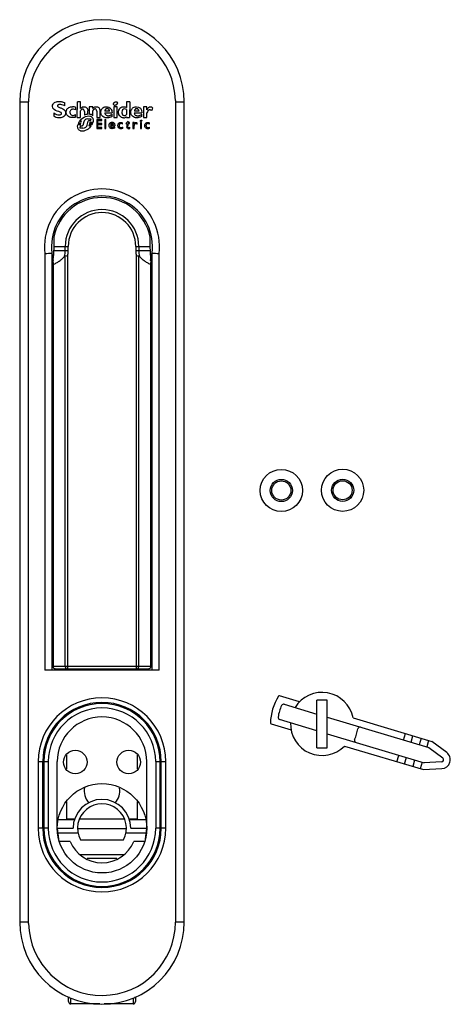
# Model space of a CAD drawing. Header units: millimetres. Extents: x 46 to 143, y 19 to 240.
import ezdxf

# ---------------------------------------------------------------- set-up
doc = ezdxf.new("R2010")
doc.units = ezdxf.units.MM
doc.header["$LTSCALE"] = 16.97303
doc.layers.get('0').update_dxf_attribs({"linetype": 'CONTINUOUS'})

msp = doc.modelspace()

# ---------------------------------------------------------------- linework, layer by layer
at = {"color": 7}
for p, q in [((46.05, 221.64), (46.05, 37.14)), ((46.05, 221.64), (48.05, 221.64)), ((48.05, 37.14), (48.05, 221.65)), ((58.94, 218.13), (59.04, 221.67)), ((59.7, 221.67), (59.04, 221.67)), ((59.7, 220.16), (59.7, 221.67)), ((70.06, 221.67), (70.06, 220.41)), ((70.81, 221.67), (70.06, 221.67)), ((70.81, 221.67), (70.71, 218.12)), ((81.05, 221.64), (81.05, 37.14)), ((81.05, 221.64), (83.05, 221.64)), ((83.05, 37.14), (83.05, 221.64)), ((56.2, 220.74), (56.2, 221.43)), ((57.6, 220.55), (57.9, 220.56)), ((58.7, 219.85), (58.7, 220.41)), ((59.7, 218.13), (59.7, 219.65)), ((60.59, 219.49), (60.59, 218.64)), ((61.35, 218.88), (61.35, 219.65)), ((61.7, 220.52), (61.7, 218.89)), ((62.46, 220.52), (61.7, 220.52)), ((62.46, 220.18), (62.46, 220.52)), ((62.46, 218.54), (62.46, 219.67)), ((63.36, 219.58), (63.36, 218.13)), ((64.11, 218.13), (64.11, 219.65)), ((66.25, 219.59), (65.17, 219.59)), ((67.21, 220.52), (67.21, 218.12)), ((67.96, 220.52), (67.21, 220.52)), ((67.96, 218.12), (67.96, 220.52)), ((70.06, 219.92), (70.06, 218.78)), ((72.87, 219.59), (71.82, 219.59)), ((73.9, 220.52), (73.9, 218.12)), ((74.66, 220.52), (73.9, 220.52)), ((74.66, 219.83), (74.66, 220.52)), ((75.93, 220.35), (75.72, 219.68)), ((53.71, 219.18), (53.71, 218.42)), ((58.63, 218.24), (58.63, 218.78)), ((58.94, 218.13), (59.7, 218.13)), ((59.87, 217.08), (59.34, 217.08)), ((59.53, 217.38), (59.97, 217.38)), ((59.87, 217.08), (59.97, 217.38)), ((60.46, 217.14), (60.27, 216.34)), ((61.22, 216.4), (61.45, 217.3)), ((61.36, 217.81), (62.09, 217.81)), ((61.46, 217.31), (61.46, 217.31)), ((62, 217.38), (61.55, 217.38)), ((61.8, 217.12), (61.72, 216.82)), ((61.8, 217.12), (62.55, 217.12)), ((62, 217.38), (62.09, 217.81)), ((63.36, 218.13), (64.11, 218.13)), ((63.36, 217.7), (63.36, 215.64)), ((64.55, 217.7), (63.36, 217.7)), ((63.65, 216.81), (63.65, 217.44)), ((63.65, 217.44), (64.55, 217.44)), ((64.55, 217.44), (64.55, 217.7)), ((65.17, 219.19), (66.81, 219.19)), ((65.17, 217.7), (65.17, 215.64)), ((65.45, 217.7), (65.17, 217.7)), ((65.45, 215.64), (65.45, 217.7)), ((66.81, 218.39), (66.81, 218.86)), ((67.21, 218.12), (67.96, 218.12)), ((69.9, 216.76), (70.4, 217.28)), ((70.06, 218.32), (70.06, 218.12)), ((70.06, 218.12), (70.71, 218.12)), ((70.4, 217), (70.4, 217.28)), ((71.81, 219.19), (73.53, 219.19)), ((73.49, 218.39), (73.49, 218.86)), ((73.9, 218.12), (74.66, 218.12)), ((74.66, 218.12), (74.66, 219.16)), ((59.73, 216.51), (59.11, 216.51)), ((59.2, 216.8), (59.83, 216.8)), ((59.67, 216.23), (59.54, 215.76)), ((60.26, 215.76), (59.54, 215.76)), ((59.67, 216.23), (60.12, 216.23)), ((59.73, 216.51), (59.83, 216.8)), ((61.66, 216.54), (61.57, 216.25)), ((62.14, 216.25), (61.57, 216.25)), ((61.66, 216.54), (62.32, 216.54)), ((62.46, 216.82), (61.72, 216.82)), ((63.36, 215.64), (64.55, 215.64)), ((64.55, 216.81), (63.65, 216.81)), ((63.65, 215.9), (63.65, 216.55)), ((63.65, 216.55), (64.55, 216.55)), ((64.55, 215.9), (63.65, 215.9)), ((64.55, 216.55), (64.55, 216.81)), ((64.55, 215.64), (64.55, 215.9)), ((65.17, 215.64), (65.45, 215.64)), ((67.16, 216.46), (66.47, 216.46)), ((66.47, 216.28), (67.43, 216.28)), ((67.4, 215.77), (67.4, 216.03)), ((69.18, 216.64), (69.18, 216.93)), ((69.21, 215.69), (69.21, 215.95)), ((69.9, 216.76), (70.13, 216.76)), ((70.13, 216.76), (70.13, 216.04)), ((70.4, 216.76), (70.31, 216.06)), ((70.73, 217), (70.4, 217)), ((70.4, 216.76), (70.73, 216.76)), ((70.73, 216.76), (70.73, 217)), ((70.8, 215.7), (70.8, 215.95)), ((71.49, 217), (71.49, 215.64)), ((71.76, 217), (71.49, 217)), ((71.49, 215.64), (71.76, 215.64)), ((71.76, 216.68), (71.76, 217)), ((71.76, 215.64), (71.76, 216.35)), ((72.48, 216.87), (72.34, 216.63)), ((73.19, 217), (73.19, 215.64)), ((73.46, 217), (73.19, 217)), ((73.19, 215.64), (73.46, 215.64)), ((73.46, 215.64), (73.46, 217)), ((75.23, 216.64), (75.23, 216.93)), ((75.26, 215.69), (75.26, 215.95)), ((53.72, 189.14), (56.96, 189.14)), ((56.28, 188.14), (56.28, 189.14)), ((56.96, 188.14), (56.96, 189.14)), ((72.15, 189.14), (72.15, 188.14)), ((72.15, 189.14), (75.39, 189.14)), ((72.83, 189.14), (72.83, 188.14)), ((51.73, 187.54), (51.73, 93.84)), ((53.3, 187.61), (53.3, 93.84)), ((56.96, 188.14), (53.67, 188.14)), ((56.3, 94.64), (56.3, 187.08)), ((56.86, 94.14), (56.86, 187.03)), ((75.44, 188.14), (72.15, 188.14)), ((72.25, 187.03), (72.25, 94.14)), ((72.81, 94.64), (72.81, 187.08)), ((75.8, 93.84), (75.8, 187.61)), ((77.37, 93.84), (77.37, 187.54)), ((53.55, 185.5), (53.55, 94.49)), ((75.55, 94.64), (75.55, 185.5)), ((53.55, 97.54), (53.3, 97.54)), ((75.8, 97.54), (75.55, 97.54)), ((53.55, 96.54), (53.3, 96.54)), ((75.8, 96.54), (75.55, 96.54)), ((77.37, 93.84), (51.73, 93.84)), ((75.55, 94.64), (53.55, 94.64)), ((54.46, 94.14), (74.65, 94.14)), ((58.55, 94.14), (58.55, 93.84)), ((60.55, 93.84), (60.55, 94.14)), ((68.55, 94.14), (68.55, 93.84)), ((70.55, 93.84), (70.55, 94.14)), ((108.93, 86.68), (104.45, 88.03)), ((115.16, 87.07), (112.86, 87.07)), ((112.86, 76.37), (112.86, 87.07)), ((115.16, 76.37), (115.16, 87.07)), ((105.51, 86.14), (112.86, 83.94)), ((112.86, 80.18), (104.48, 82.7)), ((115.16, 83.25), (138.02, 76.39)), ((120.98, 83.07), (138.7, 77.75)), ((102.55, 81.71), (107.04, 80.36)), ((115.16, 79.49), (136.98, 72.94)), ((132.32, 78.1), (132.75, 79.54)), ((134.01, 77.59), (134.44, 79.03)), ((136.28, 78.48), (135.84, 77.04)), ((137.97, 77.97), (137.54, 76.53)), ((142.03, 75.27), (138.7, 77.75)), ((112.86, 76.37), (115.16, 76.37)), ((119.08, 76.75), (136.81, 71.43)), ((138.02, 76.39), (141.13, 74.07)), ((50.23, 73.24), (52.49, 73.24)), ((50.23, 73.24), (50.23, 58.24)), ((51.23, 58.24), (51.23, 73.24)), ((51.49, 73.24), (51.49, 58.24)), ((52.49, 58.24), (52.49, 73.24)), ((54.5, 58.24), (54.5, 73.24)), ((56.55, 74.68), (56.55, 71.6)), ((72.55, 71.61), (72.55, 74.68)), ((74.6, 58.24), (74.6, 73.24)), ((76.62, 73.24), (78.88, 73.24)), ((76.62, 73.24), (76.62, 58.24)), ((77.62, 58.24), (77.62, 73.24)), ((77.88, 58.24), (77.88, 73.24)), ((78.88, 58.24), (78.88, 73.24)), ((130.85, 73.22), (131.28, 74.65)), ((132.55, 72.71), (132.98, 74.14)), ((134.81, 73.59), (134.38, 72.16)), ((140.86, 73.17), (136.98, 72.94)), ((136.5, 73.09), (136.07, 71.65)), ((136.81, 71.43), (140.95, 71.67)), ((56.55, 64.21), (56.55, 60.39)), ((72.55, 60.39), (72.55, 64.21)), ((58.34, 60.14), (54.72, 60.14)), ((56.55, 60.39), (58.42, 60.39)), ((59.49, 60.39), (69.62, 60.39)), ((70.69, 60.39), (72.55, 60.39)), ((74.39, 60.14), (70.77, 60.14)), ((52.49, 58.24), (50.23, 58.24)), ((54.94, 55.24), (54.53, 58.25)), ((54.53, 58.24), (58.05, 58.24)), ((70.05, 58.14), (59.06, 58.14)), ((71.05, 58.24), (74.58, 58.24)), ((74.58, 58.25), (74.24, 55.78)), ((78.88, 58.24), (76.62, 58.24)), ((54.66, 57.24), (59.15, 57.24)), ((59.71, 55.64), (69.4, 55.64)), ((69.96, 57.24), (74.45, 57.24)), ((57.41, 55.24), (54.96, 55.24)), ((74.15, 55.24), (71.7, 55.24)), ((69.5, 52.29), (59.61, 52.29)), ((61.2, 51.49), (67.91, 51.49)), ((48.05, 37.14), (46.05, 37.14)), ((83.05, 37.14), (81.05, 37.14)), ((57.27, 20.19), (57.05, 20.19)), ((57.05, 19.24), (57.05, 20.19)), ((57.55, 18.74), (57.55, 20.04)), ((71.55, 20.04), (71.55, 18.74)), ((72.05, 20.19), (71.84, 20.19)), ((72.05, 20.19), (72.05, 19.24)), ((64.07, 18.74), (57.55, 18.74)), ((71.55, 18.74), (65.04, 18.74))]:
    msp.add_line(p, q, dxfattribs=at)
for centre, radius in [((104.86, 134.24), 4.75), ((118.63, 134.28), 4.75), ((104.86, 134.24), 2.5), ((104.86, 134.24), 2.15), ((118.63, 134.28), 2.5), ((118.63, 134.28), 2.15), ((58.55, 73.14), 2.65), ((70.55, 73.14), 2.65), ((64.55, 58.24), 10.05)]:
    msp.add_circle(centre, radius, dxfattribs=at)
for centre, radius, start, end in [((64.55, 221.64), 18.5, 0, 180), ((64.55, 221.64), 16.5, 1.1007, 179.9694), ((57.75, 217.61), 2.96, 71.3546, 87.1529), ((58.01, 218.54), 1.47, 62.3609, 86.5441), ((69.58, 219.21), 0.853, 56.2709, 86.3904), ((60.89, 216.14), 1.81, 148.6666, 158.5301), ((62.15, 215.47), 3.24, 135.4631, 144.1133), ((61.62, 216.76), 2.14, 97.3597, 118.6832), ((61.56, 217.28), 0.1, 92.1589, 164.2103), ((69.4, 219.07), 1, 270.1505, 310.839), ((59.43, 218.15), 3.32, 315.4228, 324.91), ((60.55, 217.55), 2.04, 330.4634, 339.1685), ((70.48, 216.03), 0.178, 172.6224, 275.1549), ((70.41, 216.47), 0.868, 275.0951, 297.0354), ((71.93, 216.22), 0.583, 45.1614, 49.0263), ((64.55, 189.14), 12.92, 352.8668, 187.1332), ((64.55, 189.14), 11.35, 352.5512, 187.4488), ((64.55, 189.14), 11, 10.913, 169.087), ((64.55, 189.14), 8.28, 0, 180), ((64.55, 189.14), 7.6, 0, 180), ((28.3, 563.95), 377.13, 273.5628, 273.8016), ((52.8, 187.61), 0.5, 0, 7.4488), ((64.55, 189.14), 11.35, 188.0463, 194.681), ((67.72, 189.11), 14.49, 187.1755, 190.2671), ((67.54, 189.08), 14.31, 190.2628, 192.6953), ((64.55, 189.14), 11, 186.5058, 188.9432), ((50.55, 188.14), 5.72, 348.1898, 360), ((68.31, 317.5), 130.97, 264.7393, 264.983), ((50.55, 188.14), 6.4, 349.9507, 360), ((78.55, 188.14), 6.4, 180, 190.0493), ((59.83, 328.3), 141.82, 275.0263, 275.2513), ((78.55, 188.14), 5.72, 180, 191.8102), ((64.55, 189.14), 11, 351.0569, 353.4942), ((64.55, 189.14), 11.35, 343.8886, 351.8505), ((61.54, 189.08), 14.34, 347.3079, 349.7112), ((61.33, 189.12), 14.55, 349.7164, 352.8097), ((61.62, 189.09), 14.26, 352.8, 353.4558), ((76.3, 187.61), 0.5, 172.5512, 180.0001), ((100.81, 563.94), 377.13, 266.1984, 266.4372), ((114.01, 81.72), 7.1, 10.9934, 148.6109), ((64.55, 73.24), 14.32, 0, 180), ((64.55, 73.24), 13.32, 0, 180), ((114.01, 81.72), 11.6, 147.5178, 179.076), ((104.39, 87.84), 0.2, 73.2969, 147.5178), ((64.55, 73.24), 13.07, 0, 180), ((64.55, 73.24), 12.07, 0, 180), ((114.01, 81.72), 10, 155.4317, 171.1621), ((105.37, 85.67), 0.5, 73.2969, 155.4317), ((64.55, 73.24), 10.05, 0, 180), ((104.62, 83.18), 0.5, 171.1621, 253.2969), ((114.01, 81.72), 7.1, 177.9829, 315.6003), ((102.61, 81.9), 0.2, 179.076, 253.2969), ((114.01, 81.72), 8.1, 334.6026, 351.9912), ((122.52, 80.52), 0.5, 73.2969, 171.9912), ((121.78, 78.03), 0.5, 154.6026, 253.2969), ((140.84, 73.66), 0.5, 273.3125, 53.2813), ((140.84, 73.66), 2, 273.3125, 53.2813), ((64.55, 66.64), 4, 168.227, 221.2522), ((64.55, 66.64), 4, 318.7478, 8.5155), ((64.55, 58.24), 6.5, 0, 180), ((64.55, 58.24), 5.5, 331.7885, 208.2115), ((64.55, 58.24), 14.32, 180, 360), ((64.55, 58.24), 13.32, 180, 360), ((64.55, 58.24), 13.07, 180, 360), ((64.55, 58.24), 12.07, 180, 360), ((64.55, 58.24), 7.75, 202.774, 337.226), ((64.55, 37.14), 18.5, 180, 360), ((64.55, 37.14), 16.5, 181.1007, 359.9694), ((57.55, 19.24), 0.5, 180, 270), ((71.55, 19.24), 0.5, 270, 360)]:
    msp.add_arc(centre, radius, start, end, dxfattribs=at)
for centre, major_axis, ratio, start_param, end_param in [((55.3, 97.76), (2, 0), 0.44, 2.743621, 3.141591), ((73.8, 97.76), (2, 0), 0.44, 0.000002, 0.399253), ((47.32, 94.64), (7.19, -0.5), 0.008671, -0.366464, -0.125056), ((81.79, 94.64), (7.19, 0.5), 0.008671, -3.016537, -2.783363)]:
    msp.add_ellipse(centre, major_axis=major_axis, ratio=ratio, start_param=start_param, end_param=end_param, dxfattribs=at)
for points, knots in [([(53.43, 220.69), (53.42, 220.86), (53.52, 221.16), (53.81, 221.5), (54.21, 221.68), (54.59, 221.75), (54.85, 221.76), (55.07, 221.75), (55.28, 221.73), (55.64, 221.66), (55.96, 221.54), (56.2, 221.43)], [0, 0, 0, 0, 0.168614, 0.337228, 0.505843, 0.59015, 0.674457, 0.71515, 0.755843, 0.837228, 1, 1, 1, 1]), ([(67.17, 221.05), (67.16, 221.07), (67.15, 221.12), (67.15, 221.22), (67.19, 221.36), (67.28, 221.48), (67.37, 221.57), (67.45, 221.63), (67.54, 221.67), (67.65, 221.7), (67.79, 221.71), (67.92, 221.65), (67.98, 221.58), (67.99, 221.53)], [0, 0, 0, 0, 0.059396, 0.12206, 0.247388, 0.372716, 0.43538, 0.498044, 0.560789, 0.623533, 0.749022, 0.874511, 1, 1, 1, 1]), ([(67.99, 221.53), (68.01, 221.48), (68.02, 221.38), (67.97, 221.22), (67.89, 221.09), (67.79, 221), (67.71, 220.95), (67.62, 220.9), (67.51, 220.87), (67.38, 220.87), (67.27, 220.91), (67.2, 220.98), (67.18, 221.02), (67.17, 221.05), (67.17, 221.05)], [0, 0, 0, 0, 0.124493, 0.248986, 0.373479, 0.435725, 0.497972, 0.560317, 0.622662, 0.747352, 0.872042, 0.934387, 0.996732, 1, 1, 1, 1]), ([(55.07, 221.06), (54.99, 221.06), (54.85, 221.05), (54.68, 220.99), (54.59, 220.91), (54.55, 220.83), (54.54, 220.76), (54.56, 220.67), (54.64, 220.57), (54.82, 220.46), (55.11, 220.35), (55.45, 220.23), (55.79, 220.07), (56.09, 219.86), (56.27, 219.62), (56.35, 219.37), (56.36, 219.19), (56.35, 219.03), (56.33, 218.87), (56.27, 218.69), (56.14, 218.51), (55.93, 218.3), (55.56, 218.12), (55.19, 218.07), (54.99, 218.07)], [0, 0, 0, 0, 0.043961, 0.087922, 0.131883, 0.153863, 0.175844, 0.209052, 0.242261, 0.308678, 0.375095, 0.441512, 0.507929, 0.574346, 0.640763, 0.673972, 0.70718, 0.725482, 0.743783, 0.780385, 0.816988, 0.85359, 0.926795, 1, 1, 1, 1]), ([(58.63, 218.24), (58.48, 218.19), (58.27, 218.14), (58.02, 218.11), (57.78, 218.11), (57.52, 218.14), (57.17, 218.24), (56.89, 218.41), (56.68, 218.66), (56.57, 218.87), (56.52, 219.07), (56.5, 219.25), (56.5, 219.38), (56.51, 219.52), (56.55, 219.69), (56.62, 219.88), (56.74, 220.09), (56.96, 220.32), (57.25, 220.48), (57.51, 220.54), (57.6, 220.55)], [0, 0, 0, 0, 0.069945, 0.104918, 0.139891, 0.197856, 0.255821, 0.371751, 0.429716, 0.487681, 0.545646, 0.574629, 0.603611, 0.63207, 0.660529, 0.717448, 0.774366, 0.831284, 0.945121, 1, 1, 1, 1]), ([(58.12, 220.01), (58.11, 220.01), (58.1, 220.01), (57.98, 220.01), (57.76, 219.98), (57.53, 219.84), (57.4, 219.65), (57.35, 219.47), (57.33, 219.32), (57.35, 219.16), (57.4, 218.98), (57.52, 218.79), (57.75, 218.65), (57.95, 218.61), (58.06, 218.61)], [0, 0, 0, 0, 0.003481, 0.012064, 0.134707, 0.257278, 0.379849, 0.441134, 0.50242, 0.564617, 0.626815, 0.75121, 0.875605, 1, 1, 1, 1]), ([(59.7, 220.16), (59.81, 220.3), (59.99, 220.45), (60.25, 220.55), (60.5, 220.58), (60.8, 220.53), (61.18, 220.32), (61.35, 219.97), (61.35, 219.65)], [0, 0, 0, 0, 0.202169, 0.303253, 0.404337, 0.553253, 0.702169, 1, 1, 1, 1]), ([(60.59, 219.49), (60.59, 219.67), (60.53, 219.86), (60.37, 219.99), (60.22, 220.02), (60.07, 220), (59.91, 219.91), (59.79, 219.77), (59.7, 219.65)], [0, 0, 0, 0, 0.284875, 0.427313, 0.56975, 0.677313, 0.784875, 1, 1, 1, 1]), ([(63.36, 219.58), (63.36, 219.75), (63.3, 219.93), (63.16, 220.03), (63.06, 220.06), (62.96, 220.07), (62.85, 220.05), (62.68, 219.96), (62.56, 219.82), (62.46, 219.67)], [0, 0, 0, 0, 0.2667, 0.40005, 0.466725, 0.5334, 0.65005, 0.7667, 1, 1, 1, 1]), ([(65.8, 218.08), (65.59, 218.07), (65.2, 218.08), (64.81, 218.27), (64.57, 218.49), (64.44, 218.69), (64.36, 218.89), (64.32, 219.06), (64.3, 219.2), (64.3, 219.33), (64.3, 219.47), (64.32, 219.56), (64.33, 219.6)], [0, 0, 0, 0, 0.209699, 0.419398, 0.524248, 0.629098, 0.733947, 0.786372, 0.838797, 0.89078, 0.942764, 1, 1, 1, 1]), ([(64.33, 219.6), (64.33, 219.64), (64.36, 219.76), (64.44, 219.94), (64.62, 220.21), (64.95, 220.45), (65.28, 220.56), (65.47, 220.56)], [0, 0, 0, 0, 0.069692, 0.224743, 0.379794, 0.689897, 1, 1, 1, 1]), ([(66.25, 219.59), (66.24, 219.67), (66.2, 219.83), (66.11, 219.97), (66.01, 220.05), (65.92, 220.1), (65.84, 220.12), (65.77, 220.13), (65.71, 220.13), (65.66, 220.13), (65.58, 220.12), (65.5, 220.1), (65.41, 220.05), (65.31, 219.97), (65.22, 219.83), (65.18, 219.67), (65.17, 219.59)], [0, 0, 0, 0, 0.124101, 0.248203, 0.310253, 0.372304, 0.434355, 0.46538, 0.496405, 0.52788, 0.559355, 0.622304, 0.685253, 0.748203, 0.874101, 1, 1, 1, 1]), ([(69.4, 218.07), (69.4, 218.07), (69.39, 218.07), (69.39, 218.07), (69.23, 218.07), (68.92, 218.14), (68.57, 218.41), (68.37, 218.74), (68.28, 219.06), (68.26, 219.32), (68.28, 219.59), (68.37, 219.91), (68.57, 220.24), (68.88, 220.46), (69.18, 220.55), (69.4, 220.57), (69.59, 220.56), (69.8, 220.52), (69.95, 220.46), (70.06, 220.41)], [0, 0, 0, 0, 0.002386, 0.002593, 0.003387, 0.109462, 0.215537, 0.321612, 0.37465, 0.427687, 0.481914, 0.53614, 0.644592, 0.753044, 0.80727, 0.861496, 0.896122, 0.930748, 1, 1, 1, 1]), ([(69.03, 219.31), (69.03, 219.2), (69.06, 219), (69.17, 218.76), (69.33, 218.64), (69.48, 218.59), (69.58, 218.58), (69.67, 218.58), (69.74, 218.59), (69.83, 218.62), (69.94, 218.68), (70.02, 218.74), (70.06, 218.78)], [0, 0, 0, 0, 0.171741, 0.343482, 0.515222, 0.601093, 0.686963, 0.726093, 0.765222, 0.843482, 0.921741, 1, 1, 1, 1]), ([(72.42, 218.08), (72.21, 218.08), (71.82, 218.14), (71.45, 218.35), (71.24, 218.59), (71.12, 218.8), (71.06, 219), (71.03, 219.17), (71.02, 219.31), (71.03, 219.44), (71.05, 219.62), (71.11, 219.82), (71.23, 220.03), (71.43, 220.28), (71.76, 220.5), (72.11, 220.56), (72.29, 220.56)], [0, 0, 0, 0, 0.125528, 0.251057, 0.313821, 0.376585, 0.43935, 0.470732, 0.502114, 0.533232, 0.56435, 0.626585, 0.688821, 0.751057, 0.875528, 1, 1, 1, 1]), ([(72.87, 219.59), (72.86, 219.67), (72.82, 219.82), (72.73, 219.96), (72.63, 220.04), (72.55, 220.08), (72.47, 220.1), (72.4, 220.11), (72.34, 220.12), (72.29, 220.11), (72.22, 220.1), (72.14, 220.08), (72.06, 220.04), (71.96, 219.96), (71.87, 219.82), (71.83, 219.67), (71.82, 219.59)], [0, 0, 0, 0, 0.124144, 0.248288, 0.31036, 0.372432, 0.434503, 0.465539, 0.496575, 0.528039, 0.559503, 0.622432, 0.68536, 0.748288, 0.874144, 1, 1, 1, 1]), ([(74.66, 219.83), (74.77, 220.08), (74.96, 220.36), (75.22, 220.54), (75.4, 220.57), (75.54, 220.56), (75.69, 220.51), (75.82, 220.43), (75.93, 220.35)], [0, 0, 0, 0, 0.32938, 0.494069, 0.658759, 0.744069, 0.82938, 1, 1, 1, 1]), ([(75.72, 219.68), (75.63, 219.74), (75.46, 219.83), (75.26, 219.87), (75.08, 219.83), (74.96, 219.72), (74.89, 219.63), (74.88, 219.61)], [0, 0, 0, 0, 0.212915, 0.425831, 0.670897, 0.915964, 1, 1, 1, 1]), ([(59.83, 217.74), (59.84, 217.74), (59.85, 217.75), (60.26, 218.15), (60.99, 218.52), (61.73, 218.51), (62.09, 218.38), (62.31, 218.21), (62.48, 217.99), (62.6, 217.64), (62.59, 217.33), (62.55, 217.12)], [0, 0, 0, 0, 0.001805, 0.006761, 0.339207, 0.505424, 0.588532, 0.67164, 0.75373, 0.83582, 1, 1, 1, 1]), ([(65.17, 219.19), (65.18, 219.09), (65.22, 218.91), (65.38, 218.7), (65.58, 218.59), (65.77, 218.55), (65.92, 218.54), (66.05, 218.54), (66.19, 218.56), (66.35, 218.6), (66.56, 218.7), (66.72, 218.8), (66.81, 218.86)], [0, 0, 0, 0, 0.153109, 0.306218, 0.459326, 0.535881, 0.612435, 0.660881, 0.709326, 0.806218, 0.903109, 1, 1, 1, 1]), ([(66.51, 217.01), (66.53, 217.02), (66.59, 217.04), (66.68, 217.07), (66.77, 217.08), (66.84, 217.08), (66.91, 217.07), (66.99, 217.06), (67.04, 217.04), (67.07, 217.03)], [0, 0, 0, 0, 0.136037, 0.368123, 0.484166, 0.600209, 0.71207, 0.82393, 1, 1, 1, 1]), ([(71.81, 219.19), (71.81, 219.09), (71.86, 218.9), (72.02, 218.69), (72.23, 218.58), (72.43, 218.53), (72.58, 218.52), (72.71, 218.53), (72.85, 218.55), (73.02, 218.59), (73.24, 218.7), (73.4, 218.8), (73.49, 218.86)], [0, 0, 0, 0, 0.152518, 0.305036, 0.457555, 0.533814, 0.610073, 0.658814, 0.707555, 0.805036, 0.902518, 1, 1, 1, 1]), ([(73.18, 217.32), (73.17, 217.32), (73.17, 217.34), (73.17, 217.38), (73.18, 217.43), (73.22, 217.47), (73.25, 217.5), (73.28, 217.52), (73.31, 217.54), (73.35, 217.55), (73.4, 217.55), (73.44, 217.53), (73.46, 217.5), (73.47, 217.49)], [0, 0, 0, 0, 0.061852, 0.124495, 0.249782, 0.375069, 0.437713, 0.500356, 0.562812, 0.625267, 0.750178, 0.875089, 1, 1, 1, 1]), ([(73.47, 217.49), (73.47, 217.47), (73.48, 217.44), (73.46, 217.38), (73.43, 217.33), (73.4, 217.3), (73.37, 217.28), (73.34, 217.27), (73.3, 217.25), (73.25, 217.25), (73.21, 217.27), (73.19, 217.29), (73.18, 217.31), (73.18, 217.32), (73.18, 217.32)], [0, 0, 0, 0, 0.124766, 0.249531, 0.374297, 0.43668, 0.499063, 0.561581, 0.624099, 0.749136, 0.874172, 0.93669, 0.999209, 1, 1, 1, 1]), ([(61.8, 215.83), (61.79, 215.83), (61.79, 215.82), (61.37, 215.42), (60.65, 215.06), (59.9, 215.06), (59.55, 215.19), (59.32, 215.36), (59.16, 215.58), (59.04, 215.95), (59.06, 216.28), (59.11, 216.51)], [0, 0, 0, 0, 0.001707, 0.006285, 0.334352, 0.49838, 0.580394, 0.662408, 0.746806, 0.831204, 1, 1, 1, 1]), ([(66.81, 215.61), (66.7, 215.61), (66.51, 215.67), (66.3, 215.85), (66.2, 216.06), (66.16, 216.24), (66.16, 216.4), (66.17, 216.55), (66.22, 216.69), (66.27, 216.78), (66.3, 216.82)], [0, 0, 0, 0, 0.173695, 0.347391, 0.521086, 0.607933, 0.694781, 0.789887, 0.884992, 1, 1, 1, 1]), ([(66.3, 216.82), (66.32, 216.85), (66.37, 216.91), (66.44, 216.97), (66.49, 217), (66.51, 217.01)], [0, 0, 0, 0, 0.358678, 0.812277, 1, 1, 1, 1]), ([(66.47, 216.28), (66.48, 216.21), (66.52, 216.09), (66.61, 215.96), (66.72, 215.9), (66.83, 215.87), (66.91, 215.87), (66.99, 215.87), (67.07, 215.88), (67.17, 215.91), (67.26, 215.95), (67.3, 215.97)], [0, 0, 0, 0, 0.167098, 0.334196, 0.501294, 0.584843, 0.668392, 0.720513, 0.772634, 0.876877, 1, 1, 1, 1]), ([(67.07, 217.03), (67.08, 217.03), (67.13, 217.01), (67.2, 216.96), (67.25, 216.91), (67.27, 216.88)], [0, 0, 0, 0, 0.101486, 0.577953, 1, 1, 1, 1]), ([(67.27, 216.88), (67.28, 216.88), (67.33, 216.81), (67.37, 216.72), (67.39, 216.63)], [0, 0, 0, 0, 0.055186, 1, 1, 1, 1]), ([(67.39, 216.63), (67.39, 216.63), (67.42, 216.53), (67.43, 216.41), (67.43, 216.28)], [0, 0, 0, 0, 0.02178, 1, 1, 1, 1]), ([(68.11, 216.29), (68.11, 216.4), (68.15, 216.61), (68.26, 216.8), (68.39, 216.92), (68.5, 216.98), (68.61, 217.01), (68.71, 217.02), (68.78, 217.03), (68.83, 217.02), (68.86, 217.02), (68.87, 217.02)], [0, 0, 0, 0, 0.232849, 0.465699, 0.582124, 0.698548, 0.814973, 0.873185, 0.931398, 0.975923, 1, 1, 1, 1]), ([(69.21, 215.69), (69.16, 215.67), (69.06, 215.64), (68.91, 215.62), (68.79, 215.61), (68.65, 215.62), (68.48, 215.67), (68.22, 215.84), (68.11, 216.09), (68.11, 216.29)], [0, 0, 0, 0, 0.129813, 0.194719, 0.259626, 0.352173, 0.444719, 0.629813, 1, 1, 1, 1]), ([(68.8, 216.78), (68.74, 216.78), (68.63, 216.75), (68.52, 216.67), (68.45, 216.58), (68.42, 216.5), (68.39, 216.42), (68.38, 216.31), (68.39, 216.21), (68.42, 216.12), (68.46, 216.05), (68.53, 215.96), (68.63, 215.9), (68.75, 215.87), (68.84, 215.86), (68.93, 215.87), (69, 215.88), (69.04, 215.89), (69.05, 215.89)], [0, 0, 0, 0, 0.110261, 0.220523, 0.275653, 0.330784, 0.385914, 0.441045, 0.497465, 0.553886, 0.610306, 0.666726, 0.779567, 0.835987, 0.892407, 0.938909, 0.985411, 1, 1, 1, 1]), ([(68.87, 217.02), (68.88, 217.02), (68.92, 217.02), (68.99, 217), (69.08, 216.97), (69.15, 216.95), (69.18, 216.93)], [0, 0, 0, 0, 0.0711, 0.380733, 0.690367, 1, 1, 1, 1]), ([(70.48, 215.61), (70.48, 215.61), (70.48, 215.61), (70.47, 215.61), (70.47, 215.61), (70.41, 215.62), (70.36, 215.64), (70.32, 215.66)], [0, 0, 0, 0, 0.004292, 0.007546, 0.018991, 0.021645, 1, 1, 1, 1]), ([(74.16, 216.29), (74.16, 216.4), (74.2, 216.61), (74.31, 216.8), (74.44, 216.92), (74.55, 216.98), (74.66, 217.01), (74.76, 217.02), (74.83, 217.03), (74.88, 217.02), (74.91, 217.02), (74.92, 217.02)], [0, 0, 0, 0, 0.232938, 0.465876, 0.582345, 0.698814, 0.815283, 0.873517, 0.931752, 0.976337, 1, 1, 1, 1]), ([(75.26, 215.69), (75.21, 215.67), (75.11, 215.64), (74.96, 215.62), (74.84, 215.61), (74.7, 215.62), (74.53, 215.67), (74.34, 215.79), (74.2, 216.01), (74.16, 216.19), (74.16, 216.29)], [0, 0, 0, 0, 0.129412, 0.194118, 0.258824, 0.351471, 0.444118, 0.629412, 0.814706, 1, 1, 1, 1]), ([(74.85, 216.78), (74.79, 216.78), (74.68, 216.75), (74.57, 216.67), (74.5, 216.58), (74.47, 216.5), (74.44, 216.42), (74.44, 216.31), (74.44, 216.21), (74.47, 216.12), (74.51, 216.05), (74.58, 215.96), (74.68, 215.9), (74.8, 215.87), (74.89, 215.86), (74.98, 215.87), (75.05, 215.88), (75.09, 215.89), (75.1, 215.89)], [0, 0, 0, 0, 0.110103, 0.220205, 0.275257, 0.330308, 0.385359, 0.440411, 0.49675, 0.553089, 0.609428, 0.665767, 0.778445, 0.834784, 0.891123, 0.937895, 0.984668, 1, 1, 1, 1]), ([(74.92, 217.02), (74.93, 217.02), (74.97, 217.02), (75.04, 217), (75.13, 216.97), (75.2, 216.95), (75.23, 216.93)], [0, 0, 0, 0, 0.072539, 0.381693, 0.690846, 1, 1, 1, 1]), ([(53.75, 191.23), (53.75, 191.19), (53.74, 191.1), (53.73, 190.93), (53.72, 190.71), (53.72, 190.35), (53.72, 189.82), (53.72, 189.38), (53.72, 189.14)], [0, 0, 0, 0, 0.05514, 0.135676, 0.239519, 0.364357, 0.663305, 1, 1, 1, 1]), ([(75.39, 189.14), (75.39, 189.38), (75.39, 189.82), (75.39, 190.35), (75.39, 190.71), (75.38, 190.93), (75.37, 191.1), (75.36, 191.19), (75.36, 191.23)], [0, 0, 0, 0, 0.336771, 0.635748, 0.760613, 0.864484, 0.944942, 1, 1, 1, 1]), ([(53.72, 189.14), (53.72, 189.06), (53.71, 188.72), (53.69, 188.39), (53.67, 188.14)], [0, 0, 0, 0, 0.261712, 1, 1, 1, 1]), ([(75.44, 188.14), (75.44, 188.22), (75.41, 188.55), (75.39, 188.89), (75.39, 189.14)], [0, 0, 0, 0, 0.233919, 1, 1, 1, 1]), ([(53.55, 185.08), (53.8, 185.18), (54.28, 185.4), (54.96, 185.83), (55.6, 186.35), (55.98, 186.75), (56.15, 186.97)], [0, 0, 0, 0, 0.24286, 0.48989, 0.741885, 1, 1, 1, 1]), ([(53.55, 185.5), (53.56, 185.62), (53.59, 186.08), (53.62, 186.55), (53.64, 186.9)], [0, 0, 0, 0, 0.251183, 1, 1, 1, 1]), ([(53.67, 188.14), (53.66, 188.12), (53.65, 188.04), (53.64, 187.96), (53.63, 187.9)], [0, 0, 0, 0, 0.263848, 1, 1, 1, 1]), ([(53.64, 186.9), (53.66, 187), (53.69, 187.14), (53.7, 187.32), (53.69, 187.4), (53.69, 187.43)], [0, 0, 0, 0, 0.547813, 0.794432, 1, 1, 1, 1]), ([(56.3, 187.08), (56.27, 187.08), (56.21, 187.04), (56.17, 187), (56.15, 186.97)], [0, 0, 0, 0, 0.48063, 1, 1, 1, 1]), ([(72.81, 187.08), (72.84, 187.08), (72.9, 187.04), (72.93, 187), (72.95, 186.97)], [0, 0, 0, 0, 0.480621, 1, 1, 1, 1]), ([(72.95, 186.97), (73.13, 186.75), (73.51, 186.35), (74.15, 185.83), (74.83, 185.4), (75.31, 185.18), (75.55, 185.08)], [0, 0, 0, 0, 0.258062, 0.510032, 0.757107, 1, 1, 1, 1]), ([(75.42, 187.43), (75.42, 187.4), (75.41, 187.32), (75.42, 187.14), (75.45, 187), (75.47, 186.9)], [0, 0, 0, 0, 0.20559, 0.452216, 1, 1, 1, 1]), ([(75.48, 187.9), (75.48, 187.92), (75.46, 188), (75.45, 188.08), (75.44, 188.14)], [0, 0, 0, 0, 0.236534, 1, 1, 1, 1]), ([(75.47, 186.9), (75.47, 186.78), (75.5, 186.32), (75.53, 185.85), (75.55, 185.5)], [0, 0, 0, 0, 0.25335, 1, 1, 1, 1]), ([(53.55, 94.49), (53.57, 94.44), (53.62, 94.35), (53.74, 94.24), (53.88, 94.18), (53.98, 94.16), (54.03, 94.16)], [0, 0, 0, 0, 0.25145, 0.497833, 0.745824, 1, 1, 1, 1]), ([(56.3, 94.64), (56.3, 94.58), (56.32, 94.46), (56.36, 94.32), (56.42, 94.23), (56.47, 94.18), (56.52, 94.15), (56.56, 94.14), (56.58, 94.14)], [0, 0, 0, 0, 0.309811, 0.588211, 0.708916, 0.816143, 0.911723, 1, 1, 1, 1]), ([(72.53, 94.14), (72.55, 94.14), (72.59, 94.15), (72.64, 94.18), (72.69, 94.23), (72.75, 94.32), (72.79, 94.46), (72.81, 94.58), (72.81, 94.64)], [0, 0, 0, 0, 0.088274, 0.183848, 0.29108, 0.411788, 0.690174, 1, 1, 1, 1]), ([(75.05, 94.16), (75.12, 94.16), (75.25, 94.18), (75.41, 94.29), (75.53, 94.45), (75.55, 94.58), (75.55, 94.64)], [0, 0, 0, 0, 0.252331, 0.49732, 0.745143, 1, 1, 1, 1])]:
    msp.add_open_spline(points, degree=3, knots=knots, dxfattribs=at)
for points in [[(81.05, 221.96), (81.05, 221.86), (81.05, 221.75), (81.05, 221.64)], [(55.45, 219.05), (55.45, 219.67), (53.5, 219.34), (53.43, 220.69)], [(56.2, 220.74), (55.68, 220.97), (55.38, 221.06), (55.07, 221.06)], [(62.46, 220.18), (62.51, 220.24), (62.57, 220.29), (62.62, 220.34)], [(62.62, 220.34), (62.81, 220.5), (63, 220.56), (63.24, 220.56)], [(63.24, 220.56), (63.61, 220.56), (64.11, 220.35), (64.11, 219.65)], [(65.47, 220.56), (65.89, 220.56), (66.27, 220.41), (66.51, 220.11)], [(66.51, 220.11), (66.7, 219.89), (66.81, 219.58), (66.81, 219.19)], [(69.64, 220.06), (69.26, 220.07), (69.03, 219.79), (69.03, 219.31)], [(72.29, 220.56), (72.99, 220.56), (73.57, 220.07), (73.53, 219.19)], [(74.88, 219.61), (74.8, 219.49), (74.73, 219.34), (74.66, 219.16)], [(53.71, 219.18), (54.22, 218.84), (54.53, 218.73), (54.93, 218.73)], [(54.99, 218.07), (54.37, 218.07), (54.07, 218.24), (53.71, 218.42)], [(54.93, 218.73), (55.27, 218.73), (55.45, 218.84), (55.45, 219.05)], [(58.06, 218.61), (58.21, 218.62), (58.35, 218.66), (58.63, 218.78)], [(61.36, 217.81), (60.85, 217.81), (60.51, 217.46), (60.46, 217.14)], [(62.46, 218.54), (62.3, 218.74), (61.96, 218.86), (61.7, 218.89)], [(66.81, 218.39), (66.41, 218.09), (65.98, 218.08), (65.8, 218.08)], [(73.49, 218.39), (73.06, 218.08), (72.6, 218.08), (72.42, 218.08)], [(60.27, 216.34), (60.21, 216.25), (60.17, 216.23), (60.12, 216.23)], [(60.26, 215.76), (60.77, 215.76), (61.16, 216.08), (61.22, 216.4)], [(66.81, 216.79), (66.61, 216.79), (66.5, 216.66), (66.47, 216.46)], [(67.16, 216.46), (67.14, 216.67), (67.01, 216.79), (66.81, 216.79)], [(67.4, 215.77), (67.22, 215.66), (67.06, 215.61), (66.81, 215.61)], [(67.3, 215.97), (67.34, 215.99), (67.37, 216.01), (67.4, 216.03)], [(69.05, 216.72), (68.96, 216.76), (68.89, 216.78), (68.8, 216.78)], [(69.18, 216.64), (69.13, 216.67), (69.09, 216.7), (69.05, 216.72)], [(69.05, 215.89), (69.07, 215.9), (69.1, 215.91), (69.12, 215.92)], [(69.12, 215.92), (69.15, 215.93), (69.18, 215.94), (69.21, 215.95)], [(70.32, 215.66), (70.18, 215.73), (70.13, 215.87), (70.13, 216.04)], [(70.5, 215.85), (70.56, 215.85), (70.63, 215.87), (70.7, 215.9)], [(70.7, 215.9), (70.73, 215.91), (70.76, 215.93), (70.8, 215.95)], [(71.76, 216.68), (71.8, 216.76), (71.84, 216.82), (71.88, 216.87)], [(71.86, 216.65), (71.79, 216.57), (71.76, 216.47), (71.76, 216.35)], [(72.09, 216.77), (72, 216.77), (71.91, 216.72), (71.86, 216.65)], [(71.88, 216.87), (71.93, 216.92), (71.98, 216.96), (72.02, 216.99)], [(72.02, 216.99), (72.07, 217.01), (72.11, 217.03), (72.16, 217.03)], [(72.31, 216.66), (72.23, 216.72), (72.14, 216.77), (72.09, 216.77)], [(72.16, 217.03), (72.27, 217.03), (72.37, 216.97), (72.48, 216.87)], [(75.04, 216.74), (74.98, 216.77), (74.92, 216.78), (74.85, 216.78)], [(75.23, 216.64), (75.16, 216.69), (75.1, 216.72), (75.04, 216.74)], [(75.1, 215.89), (75.12, 215.9), (75.15, 215.91), (75.17, 215.92)], [(75.17, 215.92), (75.2, 215.93), (75.23, 215.94), (75.26, 215.95)], [(48.06, 36.83), (48.05, 36.93), (48.06, 37.04), (48.05, 37.14)]]:
    msp.add_open_spline(points, degree=3, dxfattribs=at)

doc.saveas('drawing.dxf')
